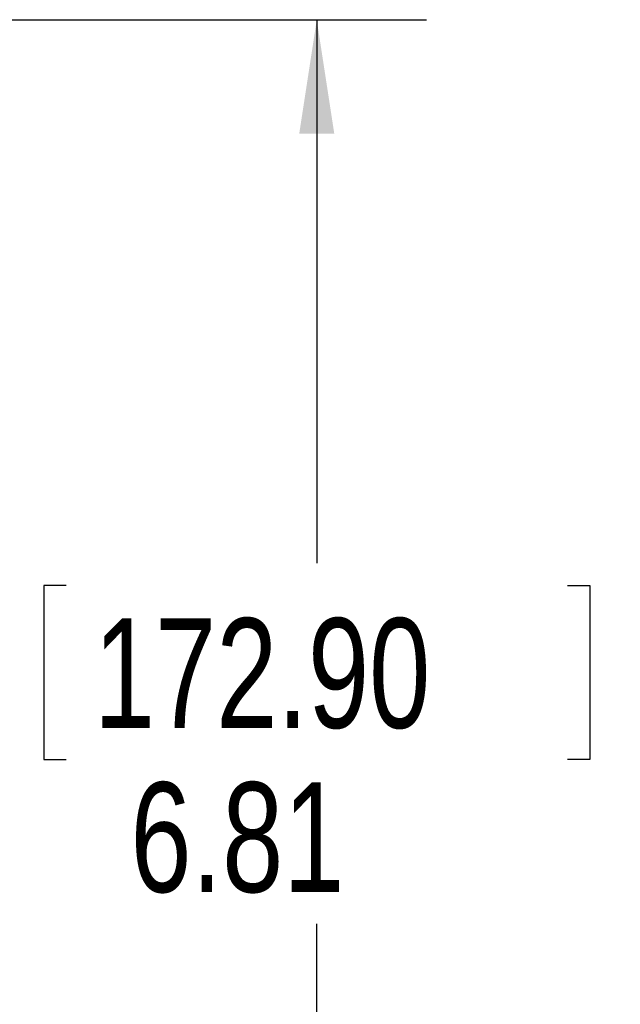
# Model space of a CAD drawing. Header units: inches. Extents: x 0.5 to 10.5, y 0.2 to 8.2.
# Tile 23 of 50: x 5.763 to 6.448, y 2.503 to 3.625. Entities that reach past the tile are written whole.
import ezdxf

# ---------------------------------------------------------------- set-up
doc = ezdxf.new("R2010")
doc.units = ezdxf.units.IN
doc.header["$MEASUREMENT"] = 0
doc.layers.add('SLD-0', color=7, linetype='Continuous')
doc.styles.add('SLDTEXTSTYLE3', font='TXT', dxfattribs={"width": 0.75})
doc.dimstyles.new('SLDDIMSTYLE0', dxfattribs={"dimtxt": 0.125, "dimasz": 0.13, "dimexe": 0, "dimexo": 0.0625, "dimgap": 0.03125, "dimtad": 0, "dimtih": 1, "dimtoh": 1, "dimlfac": 4, "dimrnd": 1e-09, "dimzin": 12, "dimdsep": 46, "dimtxsty": 'SLDTEXTSTYLE3', "dimsah": 1, "dimcen": 0.09, "dimadec": 0, "dimazin": 3, "dimtfac": 1, "dimtofl": 0, "dimtmove": 0, "dimatfit": 3, "dimfxl": 1, "dimfrac": 2, "dimtolj": 1, "dimtzin": 12, "dimarcsym": 0})

# ---------------------------------------------------------------- blocks, each defined once
blk = doc.blocks.new('_D_1')
at = {"layer": 'SLD-0'}
for p, q in [((4.4253, 3.6247), (6.227, 3.6247)), ((6.102, 3.6247), (6.102, 3.0055)), ((5.8163, 2.9801), (5.7909, 2.9801)), ((5.7909, 2.9801), (5.7909, 2.7817)), ((6.3877, 2.9801), (6.4131, 2.9801)), ((6.4131, 2.9801), (6.4131, 2.7817)), ((5.7909, 2.7817), (5.8163, 2.7817)), ((6.4131, 2.7817), (6.3877, 2.7817)), ((6.102, 1.9229), (6.102, 2.5946)), ((5.1741, 1.9229), (6.227, 1.9229))]:
    blk.add_line(p, q, dxfattribs=at)
for points in [[(6.102, 3.6247), (6.082, 3.4947), (6.122, 3.4947)], [(6.102, 1.9229), (6.122, 2.0529), (6.082, 2.0529)]]:
    blk.add_solid(points, dxfattribs=at)
at = {"layer": 'SLD-0', "char_height": 0.125, "attachment_point": 1, "style": 'SLDTEXTSTYLE3'}
for s, insert in [('172.90', (5.848, 2.9428, -0.0612)), ('6.81', (5.8896, 2.7558, -0.0612))]:
    blk.add_mtext(s, dxfattribs=dict(at, insert=insert))

msp = doc.modelspace()

# ---------------------------------------------------------------- dimensions: what is measured, and where the dimension line sits
at = {"layer": 'SLD-0'}
dim = msp.add_linear_dim(base=(6.102, 1.9229), p1=(4.3753, 3.6247), p2=(5.1241, 1.9229), angle=90, dimstyle='SLDDIMSTYLE0', dxfattribs=at)
dim.commit()
dim.dimension.update_dxf_attribs({"geometry": '_D_1', "text_midpoint": (6.102, 2.8001), "dimtype": 160})

doc.saveas('drawing.dxf')
